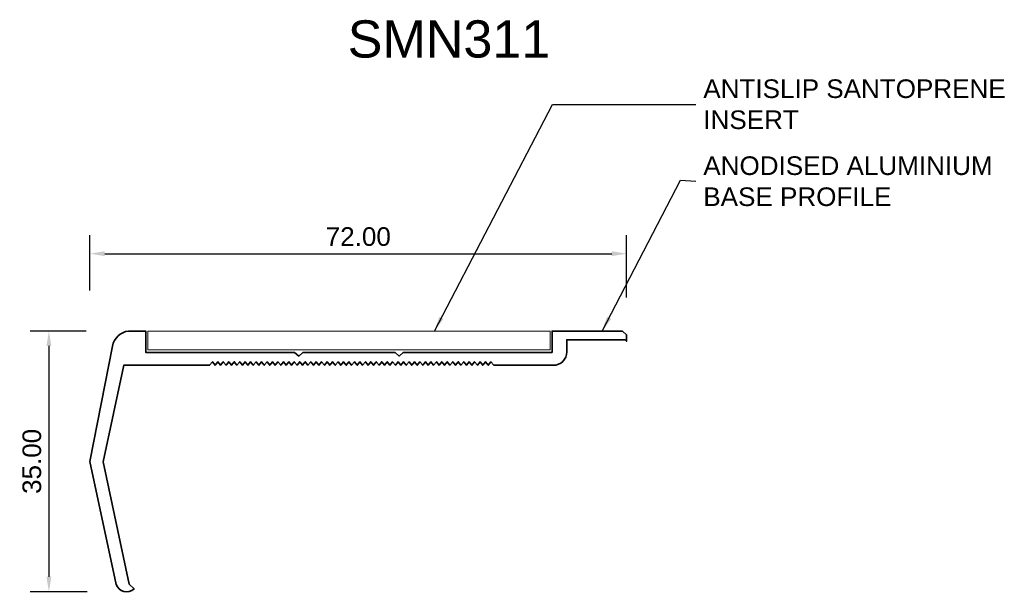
# Model space of a CAD drawing. Header units: millimetres. Extents: x -14 to 118, y -30 to 46.
import ezdxf

# ---------------------------------------------------------------- set-up
doc = ezdxf.new("R2010")
doc.units = ezdxf.units.MM
for name, color, linetype, lineweight in [('FS-DETAIL', 3, 'Continuous', 35), ('FS-DETAIL-THIN', 8, 'Continuous', 18), ('FS-DIM', 14, 'Continuous', 15), ('FS-TEXT', 7, 'Continuous', 25)]:
    doc.layers.add(name, color=color, linetype=linetype, lineweight=lineweight)
doc.styles.add('Arial', font='arial.ttf', dxfattribs={"height": 2.5})
doc.dimstyles.new('Diagonal_2.5mm Arial', dxfattribs={"dimtxt": 2.5, "dimasz": 2, "dimexe": 2.5, "dimexo": 5, "dimgap": 1, "dimtad": 1, "dimzin": 0, "dimdsep": 46, "dimtxsty": 'Arial', "dimcen": 2, "dimdle": 4, "dimclrd": 256, "dimclre": 256, "dimclrt": 50, "dimaunit": 1, "dimadec": 0, "dimazin": 0, "dimtfac": 1, "dimtix": 1, "dimtmove": 2, "dimatfit": 3, "dimfxl": 1, "dimtvp": 1, "dimtolj": 1, "dimtzin": 0, "dimarcsym": 0})
doc.dimstyles.new('Diagonal_2.5mm Arial$7', dxfattribs={"dimtxt": 2.5, "dimasz": 2, "dimexe": 2.5, "dimexo": 5, "dimgap": 1, "dimtad": 0, "dimzin": 0, "dimdsep": 46, "dimtxsty": 'Arial', "dimcen": 2, "dimdle": 4, "dimclrd": 1, "dimclre": 256, "dimclrt": 7, "dimaunit": 1, "dimadec": 0, "dimazin": 0, "dimtfac": 1, "dimtix": 1, "dimtmove": 2, "dimatfit": 3, "dimfxl": 1, "dimtvp": 1, "dimtolj": 1, "dimtzin": 0, "dimarcsym": 0})

# ---------------------------------------------------------------- blocks, each defined once
blk = doc.blocks.new('*D0')
at = {"layer": 'Defpoints', "color": 0, "transparency": 16777216}
for p in [(67.47, 14.99), (-4.53, 5.04), (67.47, 4.1)]:
    blk.add_point(p, dxfattribs=at)
at = {"layer": 'FS-DIM', "lineweight": -2, "transparency": 16777216}
for p, q in [((-4.53, 10.04), (-4.53, 17.49)), ((67.47, 9.1), (67.47, 17.49)), ((-2.53, 14.99), (65.47, 14.99))]:
    blk.add_line(p, q, dxfattribs=at)
at = {"layer": 'FS-DIM', "transparency": 16777216}
for points in [[(-2.53, 15.32), (-2.53, 14.66), (-4.53, 14.99)], [(65.47, 15.32), (65.47, 14.66), (67.47, 14.99)]]:
    blk.add_solid(points, dxfattribs=at)
at = {"layer": 'FS-DIM', "color": 50, "transparency": 16777216, "insert": (31.47, 17.27), "char_height": 2.5, "attachment_point": 5, "style": 'Arial'}
blk.add_mtext('\\A1;72.00', dxfattribs=at)
blk = doc.blocks.new('*D1')
at = {"layer": 'Defpoints', "color": 0, "transparency": 16777216}
for p in [(-0.04, 4.6), (-10.03, -30.4), (0.08, -30.4)]:
    blk.add_point(p, dxfattribs=at)
at = {"layer": 'FS-DIM', "lineweight": -2, "transparency": 16777216}
for p, q in [((-5.04, 4.6), (-12.53, 4.6)), ((-10.03, 2.6), (-10.03, -28.4)), ((-4.92, -30.4), (-12.53, -30.4))]:
    blk.add_line(p, q, dxfattribs=at)
at = {"layer": 'FS-DIM', "transparency": 16777216}
for points in [[(-10.36, 2.6), (-9.7, 2.6), (-10.03, 4.6)], [(-10.36, -28.4), (-9.7, -28.4), (-10.03, -30.4)]]:
    blk.add_solid(points, dxfattribs=at)
at = {"layer": 'FS-DIM', "color": 50, "transparency": 16777216, "insert": (-12.31, -12.9), "char_height": 2.5, "attachment_point": 5, "rotation": 90, "style": 'Arial'}
blk.add_mtext('\\A1;35.00', dxfattribs=at)
blk = doc.blocks.new('FS_SMN311')
at = {"layer": 'FS-DETAIL'}
blk.add_lwpolyline([(49.64, 0), (49.27, 0.48), (48.9, 0), (48.54, 0.48), (48.17, 0), (47.8, 0.48), (47.44, 0), (47.07, 0.48), (46.71, 0), (46.34, 0.48), (45.97, 0), (45.61, 0.48), (45.24, 0), (44.87, 0.48), (44.51, 0), (44.14, 0.48), (43.77, 0), (43.41, 0.48), (43.04, 0), (42.67, 0.48), (42.31, 0), (41.94, 0.48), (41.58, 0), (41.21, 0.48), (40.84, 0), (40.48, 0.48), (40.11, 0), (39.74, 0.48), (39.38, 0), (39.01, 0.48), (38.64, 0), (38.28, 0.48), (37.91, 0), (37.55, 0.48), (37.18, 0), (36.81, 0.48), (36.45, 0), (36.08, 0.48), (35.71, 0), (35.35, 0.48), (34.98, 0), (34.61, 0.48), (34.25, 0), (33.88, 0.48), (33.51, 0), (33.15, 0.48), (32.78, 0), (32.42, 0.48), (32.05, 0), (31.68, 0.48), (31.32, 0), (30.95, 0.48), (30.58, 0), (30.22, 0.48), (29.85, 0), (29.48, 0.48), (29.12, 0), (28.75, 0.48), (28.39, 0), (28.02, 0.48), (27.65, 0), (27.29, 0.48), (26.92, 0), (26.55, 0.48), (26.19, 0), (25.82, 0.48), (25.45, 0), (25.09, 0.48), (24.72, 0), (24.35, 0.48), (23.99, 0), (23.62, 0.48), (23.26, 0), (22.89, 0.48), (22.52, 0), (22.16, 0.48), (21.79, 0), (21.42, 0.48), (21.06, 0), (20.69, 0.48), (20.32, 0), (19.96, 0.48), (19.59, 0), (19.23, 0.48), (18.86, 0), (18.49, 0.48), (18.13, 0), (17.76, 0.48), (17.39, 0), (17.03, 0.48), (16.66, 0), (16.29, 0.48), (15.93, 0), (15.56, 0.48), (15.19, 0), (14.83, 0.48), (14.46, 0), (14.1, 0.48), (13.73, 0), (13.36, 0.48), (13, 0), (12.63, 0.48), (12.26, 0), (11.9, 0.48), (11.53, 0), (0, 0), (-2.75, -12.95), (0.74, -29.38), (1.39, -30.02, -0.528443), (-1.02, -29.42), (-4.53, -12.92), (-1.52, 2.57, -0.32492), (0.66, 4.6), (2.97, 4.6), (2.97, 1.74), (22.92, 1.74), (23.48, 1.24), (24.04, 1.74), (36.4, 1.74), (36.95, 1.24), (37.51, 1.74), (57.47, 1.74), (57.47, 4.59), (66.91, 4.59), (67.47, 4.1), (67.47, 3.24), (67.26, 3.44), (59.43, 3.44), (59.43, 1.81, -0.414214), (57.61, 0)], format="xyb", close=True, dxfattribs=at)
at = {"layer": 'FS-DETAIL-THIN', "flags": 128}
blk.add_lwpolyline([(57.22, 2.1), (3.22, 2.1), (3.22, 4.6), (57.22, 4.6)], close=True, dxfattribs=at)

msp = doc.modelspace()

# ---------------------------------------------------------------- block references
at = {"layer": 'FS-DETAIL'}
msp.add_blockref('FS_SMN311', (0, 0), dxfattribs=at)

# ---------------------------------------------------------------- texts
at = {"layer": 'FS-TEXT', "color": 7, "insert": (30.052, 46.32), "char_height": 5, "width": 31.8, "attachment_point": 1, "line_spacing_factor": 0.938532, "style": 'Arial', "bg_fill": 3, "box_fill_scale": 1.25, "bg_fill_color": 0, "bg_fill_transparency": 0}
msp.add_mtext('SMN311', dxfattribs=at)
at = {"layer": 'FS-TEXT', "color": 7, "char_height": 2.5, "attachment_point": 4, "style": 'Arial'}
for s, insert in [('ANTISLIP SANTOPRENE\\PINSERT', (77.754, 35.038)), ('ANODISED ALUMINIUM \\PBASE PROFILE', (77.754, 24.703))]:
    msp.add_mtext(s, dxfattribs=dict(at, insert=insert))

# ---------------------------------------------------------------- dimensions: what is measured, and where the dimension line sits
at = {"layer": 'FS-DIM'}
dim = msp.add_linear_dim(base=(67.466, 14.989), p1=(-4.533, 5.038), p2=(67.466, 4.105), dimstyle='Diagonal_2.5mm Arial', dxfattribs=at)
dim.commit()
dim.dimension.update_dxf_attribs({"geometry": '*D0', "text_midpoint": (31.467, 17.266)})
dim = msp.add_linear_dim(base=(-10.031, -30.405), p1=(-0.038, 4.599), p2=(0.078, -30.405), angle=90, dimstyle='Diagonal_2.5mm Arial', dxfattribs=at)
dim.commit()
dim.dimension.update_dxf_attribs({"geometry": '*D1', "text_midpoint": (-12.309, -12.903)})

# ---------------------------------------------------------------- leaders
at = {"layer": 'FS-TEXT', "annotation_type": 0, "has_hookline": 1, "hookline_direction": 0}
for points, text_width in [([(41.696, 4.603), (57.515, 35.038), (76.754, 35.038)], 40.373), ([(64.187, 4.592), (74.712, 24.84), (76.754, 24.703)], 38.545)]:
    msp.add_leader(points, dimstyle='Diagonal_2.5mm Arial$7', override={"dimscale": 0}, dxfattribs=dict(at, text_width=text_width))

doc.saveas('drawing.dxf')
